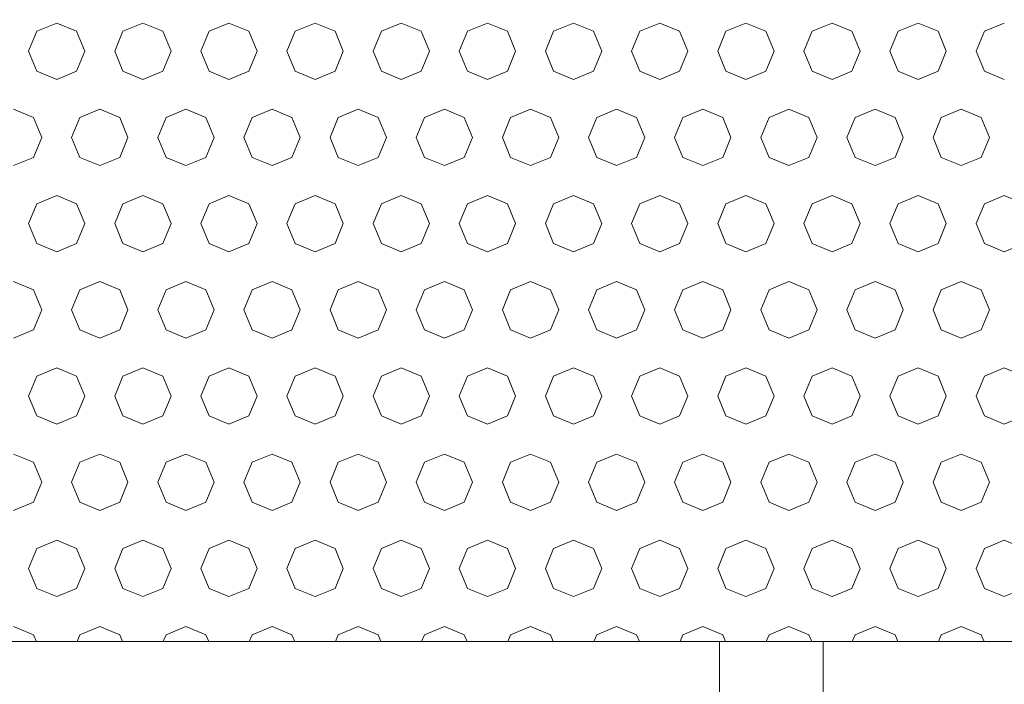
# Model space of a CAD drawing. Header units: millimetres. Extents: x 52659 to 1698020, y -10054 to 104697.
# Tile 107 of 256: x 188986 to 189558, y 13971 to 14356. Entities that reach past the tile are written whole.
import ezdxf

# ---------------------------------------------------------------- set-up
doc = ezdxf.new("R2010")
doc.units = ezdxf.units.MM
doc.header["$MEASUREMENT"] = 0
for name, color, linetype in [('02-04 BRISES SOLEIL FONCEES', 7, 'Continuous'), ('05-02 Cotation 200ème 100ème.Cotations', 7, 'Continuous'), ('Fenêtres ARCHICAD', 7, 'Continuous')]:
    doc.layers.add(name, color=color, linetype=linetype)
doc.styles.add('STYLE_GENERE_3', font='ARIALN.TTF')
doc.dimstyles.new('STYLE_GENERE__2', dxfattribs={"dimtxt": 200, "dimasz": 95, "dimexe": 0.18, "dimexo": 100, "dimgap": 0, "dimtad": 0, "dimlfac": 0.001, "dimzin": 0, "dimdsep": 46, "dimtxsty": 'STYLE_GENERE_3', "dimblk": 'ARROWHEAD_6', "dimblk1": 'ARROWHEAD_6', "dimblk2": 'ARROWHEAD_6', "dimcen": 0.09, "dimclrd": 7, "dimclre": 7, "dimclrt": 7, "dimazin": 0, "dimtfac": 1, "dimtdec": 4, "dimtmove": 0, "dimatfit": 3, "dimfxl": 1, "dimtolj": 1, "dimtzin": 0, "dimarcsym": 0})

# ---------------------------------------------------------------- blocks, each defined once
blk = doc.blocks.new('Élément de coupe_219_1', base_point=(131932.67, 5158.07))
at = {"layer": 'Fenêtres ARCHICAD', "color": 7, "linetype": 'Continuous', "lineweight": 5}
for p, q in [((189392.67, 13995.45), (189392.67, 13268.07)), ((189452.67, 13268.07), (189452.67, 13995.45))]:
    blk.add_line(p, q, dxfattribs=at)
blk = doc.blocks.new('*X350', base_point=(131932.67, 5158.07))
at = {"layer": '02-04 BRISES SOLEIL FONCEES', "color": 7, "linetype": 'Continuous', "lineweight": 5}
for p, q in [((189007.9, 14354.23), (188996.34, 14349.44)), ((189019.46, 14349.44), (189007.9, 14354.23)), ((189057.9, 14354.23), (189046.34, 14349.44)), ((189069.46, 14349.44), (189057.9, 14354.23)), ((189107.9, 14354.23), (189096.34, 14349.44)), ((189119.46, 14349.44), (189107.9, 14354.23)), ((189157.9, 14354.23), (189146.34, 14349.44)), ((189169.46, 14349.44), (189157.9, 14354.23)), ((189207.9, 14354.23), (189196.34, 14349.44)), ((189219.46, 14349.44), (189207.9, 14354.23)), ((189257.9, 14354.23), (189246.34, 14349.44)), ((189269.46, 14349.44), (189257.9, 14354.23)), ((189307.9, 14354.23), (189296.34, 14349.44)), ((189319.46, 14349.44), (189307.9, 14354.23)), ((189357.9, 14354.23), (189346.34, 14349.44)), ((189369.46, 14349.44), (189357.9, 14354.23)), ((189407.9, 14354.23), (189396.34, 14349.44)), ((189419.46, 14349.44), (189407.9, 14354.23)), ((189457.9, 14354.23), (189446.34, 14349.44)), ((189469.46, 14349.44), (189457.9, 14354.23)), ((189507.9, 14354.23), (189496.34, 14349.44)), ((189519.46, 14349.44), (189507.9, 14354.23)), ((189557.9, 14354.23), (189546.34, 14349.44)), ((188996.34, 14349.44), (188991.55, 14337.88)), ((189024.25, 14337.88), (189019.46, 14349.44)), ((189046.34, 14349.44), (189041.55, 14337.88)), ((189074.25, 14337.88), (189069.46, 14349.44)), ((189096.34, 14349.44), (189091.55, 14337.88)), ((189124.25, 14337.88), (189119.46, 14349.44)), ((189146.34, 14349.44), (189141.55, 14337.88)), ((189174.25, 14337.88), (189169.46, 14349.44)), ((189196.34, 14349.44), (189191.55, 14337.88)), ((189224.25, 14337.88), (189219.46, 14349.44)), ((189246.34, 14349.44), (189241.55, 14337.88)), ((189274.25, 14337.88), (189269.46, 14349.44)), ((189296.34, 14349.44), (189291.55, 14337.88)), ((189324.25, 14337.88), (189319.46, 14349.44)), ((189346.34, 14349.44), (189341.55, 14337.88)), ((189374.25, 14337.88), (189369.46, 14349.44)), ((189396.34, 14349.44), (189391.55, 14337.88)), ((189424.25, 14337.88), (189419.46, 14349.44)), ((189446.34, 14349.44), (189441.55, 14337.88)), ((189474.25, 14337.88), (189469.46, 14349.44)), ((189496.34, 14349.44), (189491.55, 14337.88)), ((189524.25, 14337.88), (189519.46, 14349.44)), ((189546.34, 14349.44), (189541.55, 14337.88)), ((188991.55, 14337.88), (188996.34, 14326.32)), ((189019.46, 14326.32), (189024.25, 14337.88)), ((189041.55, 14337.88), (189046.34, 14326.32)), ((189069.46, 14326.32), (189074.25, 14337.88)), ((189091.55, 14337.88), (189096.34, 14326.32)), ((189119.46, 14326.32), (189124.25, 14337.88)), ((189141.55, 14337.88), (189146.34, 14326.32)), ((189169.46, 14326.32), (189174.25, 14337.88)), ((189191.55, 14337.88), (189196.34, 14326.32)), ((189219.46, 14326.32), (189224.25, 14337.88)), ((189241.55, 14337.88), (189246.34, 14326.32)), ((189269.46, 14326.32), (189274.25, 14337.88)), ((189291.55, 14337.88), (189296.34, 14326.32)), ((189319.46, 14326.32), (189324.25, 14337.88)), ((189341.55, 14337.88), (189346.34, 14326.32)), ((189369.46, 14326.32), (189374.25, 14337.88)), ((189391.55, 14337.88), (189396.34, 14326.32)), ((189419.46, 14326.32), (189424.25, 14337.88)), ((189441.55, 14337.88), (189446.34, 14326.32)), ((189469.46, 14326.32), (189474.25, 14337.88)), ((189491.55, 14337.88), (189496.34, 14326.32)), ((189519.46, 14326.32), (189524.25, 14337.88)), ((189541.55, 14337.88), (189546.34, 14326.32)), ((188996.34, 14326.32), (189007.9, 14321.53)), ((189007.9, 14321.53), (189019.46, 14326.32)), ((189046.34, 14326.32), (189057.9, 14321.53)), ((189057.9, 14321.53), (189069.46, 14326.32)), ((189096.34, 14326.32), (189107.9, 14321.53)), ((189107.9, 14321.53), (189119.46, 14326.32)), ((189146.34, 14326.32), (189157.9, 14321.53)), ((189157.9, 14321.53), (189169.46, 14326.32)), ((189196.34, 14326.32), (189207.9, 14321.53)), ((189207.9, 14321.53), (189219.46, 14326.32)), ((189246.34, 14326.32), (189257.9, 14321.53)), ((189257.9, 14321.53), (189269.46, 14326.32)), ((189296.34, 14326.32), (189307.9, 14321.53)), ((189307.9, 14321.53), (189319.46, 14326.32)), ((189346.34, 14326.32), (189357.9, 14321.53)), ((189357.9, 14321.53), (189369.46, 14326.32)), ((189396.34, 14326.32), (189407.9, 14321.53)), ((189407.9, 14321.53), (189419.46, 14326.32)), ((189446.34, 14326.32), (189457.9, 14321.53)), ((189457.9, 14321.53), (189469.46, 14326.32)), ((189496.34, 14326.32), (189507.9, 14321.53)), ((189507.9, 14321.53), (189519.46, 14326.32)), ((189546.34, 14326.32), (189557.9, 14321.53)), ((188994.46, 14299.44), (188982.9, 14304.23)), ((188999.25, 14287.88), (188994.46, 14299.44)), ((189021.34, 14299.44), (189016.55, 14287.88)), ((189032.9, 14304.23), (189021.34, 14299.44)), ((189044.46, 14299.44), (189032.9, 14304.23)), ((189049.25, 14287.88), (189044.46, 14299.44)), ((189071.34, 14299.44), (189066.55, 14287.88)), ((189082.9, 14304.23), (189071.34, 14299.44)), ((189094.46, 14299.44), (189082.9, 14304.23)), ((189099.25, 14287.88), (189094.46, 14299.44)), ((189121.34, 14299.44), (189116.55, 14287.88)), ((189132.9, 14304.23), (189121.34, 14299.44)), ((189144.46, 14299.44), (189132.9, 14304.23)), ((189149.25, 14287.88), (189144.46, 14299.44)), ((189171.34, 14299.44), (189166.55, 14287.88)), ((189182.9, 14304.23), (189171.34, 14299.44)), ((189194.46, 14299.44), (189182.9, 14304.23)), ((189199.25, 14287.88), (189194.46, 14299.44)), ((189221.34, 14299.44), (189216.55, 14287.88)), ((189232.9, 14304.23), (189221.34, 14299.44)), ((189244.46, 14299.44), (189232.9, 14304.23)), ((189249.25, 14287.88), (189244.46, 14299.44)), ((189271.34, 14299.44), (189266.55, 14287.88)), ((189282.9, 14304.23), (189271.34, 14299.44)), ((189294.46, 14299.44), (189282.9, 14304.23)), ((189299.25, 14287.88), (189294.46, 14299.44)), ((189321.34, 14299.44), (189316.55, 14287.88)), ((189332.9, 14304.23), (189321.34, 14299.44)), ((189344.46, 14299.44), (189332.9, 14304.23)), ((189349.25, 14287.88), (189344.46, 14299.44)), ((189371.34, 14299.44), (189366.55, 14287.88)), ((189382.9, 14304.23), (189371.34, 14299.44)), ((189394.46, 14299.44), (189382.9, 14304.23)), ((189399.25, 14287.88), (189394.46, 14299.44)), ((189421.34, 14299.44), (189416.55, 14287.88)), ((189432.9, 14304.23), (189421.34, 14299.44)), ((189444.46, 14299.44), (189432.9, 14304.23)), ((189449.25, 14287.88), (189444.46, 14299.44)), ((189471.34, 14299.44), (189466.55, 14287.88)), ((189482.9, 14304.23), (189471.34, 14299.44)), ((189494.46, 14299.44), (189482.9, 14304.23)), ((189499.25, 14287.88), (189494.46, 14299.44)), ((189521.34, 14299.44), (189516.55, 14287.88)), ((189532.9, 14304.23), (189521.34, 14299.44)), ((189544.46, 14299.44), (189532.9, 14304.23)), ((189549.25, 14287.88), (189544.46, 14299.44)), ((188994.46, 14276.32), (188999.25, 14287.88)), ((189016.55, 14287.88), (189021.34, 14276.32)), ((189044.46, 14276.32), (189049.25, 14287.88)), ((189066.55, 14287.88), (189071.34, 14276.32)), ((189094.46, 14276.32), (189099.25, 14287.88)), ((189116.55, 14287.88), (189121.34, 14276.32)), ((189144.46, 14276.32), (189149.25, 14287.88)), ((189166.55, 14287.88), (189171.34, 14276.32)), ((189194.46, 14276.32), (189199.25, 14287.88)), ((189216.55, 14287.88), (189221.34, 14276.32)), ((189244.46, 14276.32), (189249.25, 14287.88)), ((189266.55, 14287.88), (189271.34, 14276.32)), ((189294.46, 14276.32), (189299.25, 14287.88)), ((189316.55, 14287.88), (189321.34, 14276.32)), ((189344.46, 14276.32), (189349.25, 14287.88)), ((189366.55, 14287.88), (189371.34, 14276.32)), ((189394.46, 14276.32), (189399.25, 14287.88)), ((189416.55, 14287.88), (189421.34, 14276.32)), ((189444.46, 14276.32), (189449.25, 14287.88)), ((189466.55, 14287.88), (189471.34, 14276.32)), ((189494.46, 14276.32), (189499.25, 14287.88)), ((189516.55, 14287.88), (189521.34, 14276.32)), ((189544.46, 14276.32), (189549.25, 14287.88)), ((188982.9, 14271.53), (188994.46, 14276.32)), ((189021.34, 14276.32), (189032.9, 14271.53)), ((189032.9, 14271.53), (189044.46, 14276.32)), ((189071.34, 14276.32), (189082.9, 14271.53)), ((189082.9, 14271.53), (189094.46, 14276.32)), ((189121.34, 14276.32), (189132.9, 14271.53)), ((189132.9, 14271.53), (189144.46, 14276.32)), ((189171.34, 14276.32), (189182.9, 14271.53)), ((189182.9, 14271.53), (189194.46, 14276.32)), ((189221.34, 14276.32), (189232.9, 14271.53)), ((189232.9, 14271.53), (189244.46, 14276.32)), ((189271.34, 14276.32), (189282.9, 14271.53)), ((189282.9, 14271.53), (189294.46, 14276.32)), ((189321.34, 14276.32), (189332.9, 14271.53)), ((189332.9, 14271.53), (189344.46, 14276.32)), ((189371.34, 14276.32), (189382.9, 14271.53)), ((189382.9, 14271.53), (189394.46, 14276.32)), ((189421.34, 14276.32), (189432.9, 14271.53)), ((189432.9, 14271.53), (189444.46, 14276.32)), ((189471.34, 14276.32), (189482.9, 14271.53)), ((189482.9, 14271.53), (189494.46, 14276.32)), ((189521.34, 14276.32), (189532.9, 14271.53)), ((189532.9, 14271.53), (189544.46, 14276.32)), ((189007.9, 14254.23), (188996.34, 14249.44)), ((189019.46, 14249.44), (189007.9, 14254.23)), ((189057.9, 14254.23), (189046.34, 14249.44)), ((189069.46, 14249.44), (189057.9, 14254.23)), ((189107.9, 14254.23), (189096.34, 14249.44)), ((189119.46, 14249.44), (189107.9, 14254.23)), ((189157.9, 14254.23), (189146.34, 14249.44)), ((189169.46, 14249.44), (189157.9, 14254.23)), ((189207.9, 14254.23), (189196.34, 14249.44)), ((189219.46, 14249.44), (189207.9, 14254.23)), ((189257.9, 14254.23), (189246.34, 14249.44)), ((189269.46, 14249.44), (189257.9, 14254.23)), ((189307.9, 14254.23), (189296.34, 14249.44)), ((189319.46, 14249.44), (189307.9, 14254.23)), ((189357.9, 14254.23), (189346.34, 14249.44)), ((189369.46, 14249.44), (189357.9, 14254.23)), ((189407.9, 14254.23), (189396.34, 14249.44)), ((189419.46, 14249.44), (189407.9, 14254.23)), ((189457.9, 14254.23), (189446.34, 14249.44)), ((189469.46, 14249.44), (189457.9, 14254.23)), ((189507.9, 14254.23), (189496.34, 14249.44)), ((189519.46, 14249.44), (189507.9, 14254.23)), ((189557.9, 14254.23), (189546.34, 14249.44)), ((189569.46, 14249.44), (189557.9, 14254.23)), ((188996.34, 14249.44), (188991.55, 14237.88)), ((189024.25, 14237.88), (189019.46, 14249.44)), ((189046.34, 14249.44), (189041.55, 14237.88)), ((189074.25, 14237.88), (189069.46, 14249.44)), ((189096.34, 14249.44), (189091.55, 14237.88)), ((189124.25, 14237.88), (189119.46, 14249.44)), ((189146.34, 14249.44), (189141.55, 14237.88)), ((189174.25, 14237.88), (189169.46, 14249.44)), ((189196.34, 14249.44), (189191.55, 14237.88)), ((189224.25, 14237.88), (189219.46, 14249.44)), ((189246.34, 14249.44), (189241.55, 14237.88)), ((189274.25, 14237.88), (189269.46, 14249.44)), ((189296.34, 14249.44), (189291.55, 14237.88)), ((189324.25, 14237.88), (189319.46, 14249.44)), ((189346.34, 14249.44), (189341.55, 14237.88)), ((189374.25, 14237.88), (189369.46, 14249.44)), ((189396.34, 14249.44), (189391.55, 14237.88)), ((189424.25, 14237.88), (189419.46, 14249.44)), ((189446.34, 14249.44), (189441.55, 14237.88)), ((189474.25, 14237.88), (189469.46, 14249.44)), ((189496.34, 14249.44), (189491.55, 14237.88)), ((189524.25, 14237.88), (189519.46, 14249.44)), ((189546.34, 14249.44), (189541.55, 14237.88)), ((188991.55, 14237.88), (188996.34, 14226.32)), ((189019.46, 14226.32), (189024.25, 14237.88)), ((189041.55, 14237.88), (189046.34, 14226.32)), ((189069.46, 14226.32), (189074.25, 14237.88)), ((189091.55, 14237.88), (189096.34, 14226.32)), ((189119.46, 14226.32), (189124.25, 14237.88)), ((189141.55, 14237.88), (189146.34, 14226.32)), ((189169.46, 14226.32), (189174.25, 14237.88)), ((189191.55, 14237.88), (189196.34, 14226.32)), ((189219.46, 14226.32), (189224.25, 14237.88)), ((189241.55, 14237.88), (189246.34, 14226.32)), ((189269.46, 14226.32), (189274.25, 14237.88)), ((189291.55, 14237.88), (189296.34, 14226.32)), ((189319.46, 14226.32), (189324.25, 14237.88)), ((189341.55, 14237.88), (189346.34, 14226.32)), ((189369.46, 14226.32), (189374.25, 14237.88)), ((189391.55, 14237.88), (189396.34, 14226.32)), ((189419.46, 14226.32), (189424.25, 14237.88)), ((189441.55, 14237.88), (189446.34, 14226.32)), ((189469.46, 14226.32), (189474.25, 14237.88)), ((189491.55, 14237.88), (189496.34, 14226.32)), ((189519.46, 14226.32), (189524.25, 14237.88)), ((189541.55, 14237.88), (189546.34, 14226.32)), ((188996.34, 14226.32), (189007.9, 14221.53)), ((189007.9, 14221.53), (189019.46, 14226.32)), ((189046.34, 14226.32), (189057.9, 14221.53)), ((189057.9, 14221.53), (189069.46, 14226.32)), ((189096.34, 14226.32), (189107.9, 14221.53)), ((189107.9, 14221.53), (189119.46, 14226.32)), ((189146.34, 14226.32), (189157.9, 14221.53)), ((189157.9, 14221.53), (189169.46, 14226.32)), ((189196.34, 14226.32), (189207.9, 14221.53)), ((189207.9, 14221.53), (189219.46, 14226.32)), ((189246.34, 14226.32), (189257.9, 14221.53)), ((189257.9, 14221.53), (189269.46, 14226.32)), ((189296.34, 14226.32), (189307.9, 14221.53)), ((189307.9, 14221.53), (189319.46, 14226.32)), ((189346.34, 14226.32), (189357.9, 14221.53)), ((189357.9, 14221.53), (189369.46, 14226.32)), ((189396.34, 14226.32), (189407.9, 14221.53)), ((189407.9, 14221.53), (189419.46, 14226.32)), ((189446.34, 14226.32), (189457.9, 14221.53)), ((189457.9, 14221.53), (189469.46, 14226.32)), ((189496.34, 14226.32), (189507.9, 14221.53)), ((189507.9, 14221.53), (189519.46, 14226.32)), ((189546.34, 14226.32), (189557.9, 14221.53)), ((189557.9, 14221.53), (189569.46, 14226.32)), ((188994.46, 14199.44), (188982.9, 14204.23)), ((189032.9, 14204.23), (189021.34, 14199.44)), ((189044.46, 14199.44), (189032.9, 14204.23)), ((189082.9, 14204.23), (189071.34, 14199.44)), ((189094.46, 14199.44), (189082.9, 14204.23)), ((189132.9, 14204.23), (189121.34, 14199.44)), ((189144.46, 14199.44), (189132.9, 14204.23)), ((189182.9, 14204.23), (189171.34, 14199.44)), ((189194.46, 14199.44), (189182.9, 14204.23)), ((189232.9, 14204.23), (189221.34, 14199.44)), ((189244.46, 14199.44), (189232.9, 14204.23)), ((189282.9, 14204.23), (189271.34, 14199.44)), ((189294.46, 14199.44), (189282.9, 14204.23)), ((189332.9, 14204.23), (189321.34, 14199.44)), ((189344.46, 14199.44), (189332.9, 14204.23)), ((189382.9, 14204.23), (189371.34, 14199.44)), ((189394.46, 14199.44), (189382.9, 14204.23)), ((189432.9, 14204.23), (189421.34, 14199.44)), ((189444.46, 14199.44), (189432.9, 14204.23)), ((189482.9, 14204.23), (189471.34, 14199.44)), ((189494.46, 14199.44), (189482.9, 14204.23)), ((189532.9, 14204.23), (189521.34, 14199.44)), ((189544.46, 14199.44), (189532.9, 14204.23)), ((188999.25, 14187.88), (188994.46, 14199.44)), ((189021.34, 14199.44), (189016.55, 14187.88)), ((189049.25, 14187.88), (189044.46, 14199.44)), ((189071.34, 14199.44), (189066.55, 14187.88)), ((189099.25, 14187.88), (189094.46, 14199.44)), ((189121.34, 14199.44), (189116.55, 14187.88)), ((189149.25, 14187.88), (189144.46, 14199.44)), ((189171.34, 14199.44), (189166.55, 14187.88)), ((189199.25, 14187.88), (189194.46, 14199.44)), ((189221.34, 14199.44), (189216.55, 14187.88)), ((189249.25, 14187.88), (189244.46, 14199.44)), ((189271.34, 14199.44), (189266.55, 14187.88)), ((189299.25, 14187.88), (189294.46, 14199.44)), ((189321.34, 14199.44), (189316.55, 14187.88)), ((189349.25, 14187.88), (189344.46, 14199.44)), ((189371.34, 14199.44), (189366.55, 14187.88)), ((189399.25, 14187.88), (189394.46, 14199.44)), ((189421.34, 14199.44), (189416.55, 14187.88)), ((189449.25, 14187.88), (189444.46, 14199.44)), ((189471.34, 14199.44), (189466.55, 14187.88)), ((189499.25, 14187.88), (189494.46, 14199.44)), ((189521.34, 14199.44), (189516.55, 14187.88)), ((189549.25, 14187.88), (189544.46, 14199.44)), ((188994.46, 14176.32), (188999.25, 14187.88)), ((189016.55, 14187.88), (189021.34, 14176.32)), ((189044.46, 14176.32), (189049.25, 14187.88)), ((189066.55, 14187.88), (189071.34, 14176.32)), ((189094.46, 14176.32), (189099.25, 14187.88)), ((189116.55, 14187.88), (189121.34, 14176.32)), ((189144.46, 14176.32), (189149.25, 14187.88)), ((189166.55, 14187.88), (189171.34, 14176.32)), ((189194.46, 14176.32), (189199.25, 14187.88)), ((189216.55, 14187.88), (189221.34, 14176.32)), ((189244.46, 14176.32), (189249.25, 14187.88)), ((189266.55, 14187.88), (189271.34, 14176.32)), ((189294.46, 14176.32), (189299.25, 14187.88)), ((189316.55, 14187.88), (189321.34, 14176.32)), ((189344.46, 14176.32), (189349.25, 14187.88)), ((189366.55, 14187.88), (189371.34, 14176.32)), ((189394.46, 14176.32), (189399.25, 14187.88)), ((189416.55, 14187.88), (189421.34, 14176.32)), ((189444.46, 14176.32), (189449.25, 14187.88)), ((189466.55, 14187.88), (189471.34, 14176.32)), ((189494.46, 14176.32), (189499.25, 14187.88)), ((189516.55, 14187.88), (189521.34, 14176.32)), ((189544.46, 14176.32), (189549.25, 14187.88)), ((188982.9, 14171.53), (188994.46, 14176.32)), ((189021.34, 14176.32), (189032.9, 14171.53)), ((189032.9, 14171.53), (189044.46, 14176.32)), ((189071.34, 14176.32), (189082.9, 14171.53)), ((189082.9, 14171.53), (189094.46, 14176.32)), ((189121.34, 14176.32), (189132.9, 14171.53)), ((189132.9, 14171.53), (189144.46, 14176.32)), ((189171.34, 14176.32), (189182.9, 14171.53)), ((189182.9, 14171.53), (189194.46, 14176.32)), ((189221.34, 14176.32), (189232.9, 14171.53)), ((189232.9, 14171.53), (189244.46, 14176.32)), ((189271.34, 14176.32), (189282.9, 14171.53)), ((189282.9, 14171.53), (189294.46, 14176.32)), ((189321.34, 14176.32), (189332.9, 14171.53)), ((189332.9, 14171.53), (189344.46, 14176.32)), ((189371.34, 14176.32), (189382.9, 14171.53)), ((189382.9, 14171.53), (189394.46, 14176.32)), ((189421.34, 14176.32), (189432.9, 14171.53)), ((189432.9, 14171.53), (189444.46, 14176.32)), ((189471.34, 14176.32), (189482.9, 14171.53)), ((189482.9, 14171.53), (189494.46, 14176.32)), ((189521.34, 14176.32), (189532.9, 14171.53)), ((189532.9, 14171.53), (189544.46, 14176.32)), ((189007.9, 14154.23), (188996.34, 14149.44)), ((189019.46, 14149.44), (189007.9, 14154.23)), ((189057.9, 14154.23), (189046.34, 14149.44)), ((189069.46, 14149.44), (189057.9, 14154.23)), ((189107.9, 14154.23), (189096.34, 14149.44)), ((189119.46, 14149.44), (189107.9, 14154.23)), ((189157.9, 14154.23), (189146.34, 14149.44)), ((189169.46, 14149.44), (189157.9, 14154.23)), ((189207.9, 14154.23), (189196.34, 14149.44)), ((189219.46, 14149.44), (189207.9, 14154.23)), ((189257.9, 14154.23), (189246.34, 14149.44)), ((189269.46, 14149.44), (189257.9, 14154.23)), ((189307.9, 14154.23), (189296.34, 14149.44)), ((189319.46, 14149.44), (189307.9, 14154.23)), ((189357.9, 14154.23), (189346.34, 14149.44)), ((189369.46, 14149.44), (189357.9, 14154.23)), ((189407.9, 14154.23), (189396.34, 14149.44)), ((189419.46, 14149.44), (189407.9, 14154.23)), ((189457.9, 14154.23), (189446.34, 14149.44)), ((189469.46, 14149.44), (189457.9, 14154.23)), ((189507.9, 14154.23), (189496.34, 14149.44)), ((189519.46, 14149.44), (189507.9, 14154.23)), ((189557.9, 14154.23), (189546.34, 14149.44)), ((189569.46, 14149.44), (189557.9, 14154.23)), ((188996.34, 14149.44), (188991.55, 14137.88)), ((189024.25, 14137.88), (189019.46, 14149.44)), ((189046.34, 14149.44), (189041.55, 14137.88)), ((189074.25, 14137.88), (189069.46, 14149.44)), ((189096.34, 14149.44), (189091.55, 14137.88)), ((189124.25, 14137.88), (189119.46, 14149.44)), ((189146.34, 14149.44), (189141.55, 14137.88)), ((189174.25, 14137.88), (189169.46, 14149.44)), ((189196.34, 14149.44), (189191.55, 14137.88)), ((189224.25, 14137.88), (189219.46, 14149.44)), ((189246.34, 14149.44), (189241.55, 14137.88)), ((189274.25, 14137.88), (189269.46, 14149.44)), ((189296.34, 14149.44), (189291.55, 14137.88)), ((189324.25, 14137.88), (189319.46, 14149.44)), ((189346.34, 14149.44), (189341.55, 14137.88)), ((189374.25, 14137.88), (189369.46, 14149.44)), ((189396.34, 14149.44), (189391.55, 14137.88)), ((189424.25, 14137.88), (189419.46, 14149.44)), ((189446.34, 14149.44), (189441.55, 14137.88)), ((189474.25, 14137.88), (189469.46, 14149.44)), ((189496.34, 14149.44), (189491.55, 14137.88)), ((189524.25, 14137.88), (189519.46, 14149.44)), ((189546.34, 14149.44), (189541.55, 14137.88)), ((188991.55, 14137.88), (188996.34, 14126.32)), ((189019.46, 14126.32), (189024.25, 14137.88)), ((189041.55, 14137.88), (189046.34, 14126.32)), ((189069.46, 14126.32), (189074.25, 14137.88)), ((189091.55, 14137.88), (189096.34, 14126.32)), ((189119.46, 14126.32), (189124.25, 14137.88)), ((189141.55, 14137.88), (189146.34, 14126.32)), ((189169.46, 14126.32), (189174.25, 14137.88)), ((189191.55, 14137.88), (189196.34, 14126.32)), ((189219.46, 14126.32), (189224.25, 14137.88)), ((189241.55, 14137.88), (189246.34, 14126.32)), ((189269.46, 14126.32), (189274.25, 14137.88)), ((189291.55, 14137.88), (189296.34, 14126.32)), ((189319.46, 14126.32), (189324.25, 14137.88)), ((189341.55, 14137.88), (189346.34, 14126.32)), ((189369.46, 14126.32), (189374.25, 14137.88)), ((189391.55, 14137.88), (189396.34, 14126.32)), ((189419.46, 14126.32), (189424.25, 14137.88)), ((189441.55, 14137.88), (189446.34, 14126.32)), ((189469.46, 14126.32), (189474.25, 14137.88)), ((189491.55, 14137.88), (189496.34, 14126.32)), ((189519.46, 14126.32), (189524.25, 14137.88)), ((189541.55, 14137.88), (189546.34, 14126.32)), ((188996.34, 14126.32), (189007.9, 14121.53)), ((189007.9, 14121.53), (189019.46, 14126.32)), ((189046.34, 14126.32), (189057.9, 14121.53)), ((189057.9, 14121.53), (189069.46, 14126.32)), ((189096.34, 14126.32), (189107.9, 14121.53)), ((189107.9, 14121.53), (189119.46, 14126.32)), ((189146.34, 14126.32), (189157.9, 14121.53)), ((189157.9, 14121.53), (189169.46, 14126.32)), ((189196.34, 14126.32), (189207.9, 14121.53)), ((189207.9, 14121.53), (189219.46, 14126.32)), ((189246.34, 14126.32), (189257.9, 14121.53)), ((189257.9, 14121.53), (189269.46, 14126.32)), ((189296.34, 14126.32), (189307.9, 14121.53)), ((189307.9, 14121.53), (189319.46, 14126.32)), ((189346.34, 14126.32), (189357.9, 14121.53)), ((189357.9, 14121.53), (189369.46, 14126.32)), ((189396.34, 14126.32), (189407.9, 14121.53)), ((189407.9, 14121.53), (189419.46, 14126.32)), ((189446.34, 14126.32), (189457.9, 14121.53)), ((189457.9, 14121.53), (189469.46, 14126.32)), ((189496.34, 14126.32), (189507.9, 14121.53)), ((189507.9, 14121.53), (189519.46, 14126.32)), ((189546.34, 14126.32), (189557.9, 14121.53)), ((189557.9, 14121.53), (189569.46, 14126.32)), ((188994.46, 14099.44), (188982.9, 14104.23)), ((188999.25, 14087.88), (188994.46, 14099.44)), ((189021.34, 14099.44), (189016.55, 14087.88)), ((189032.9, 14104.23), (189021.34, 14099.44)), ((189044.46, 14099.44), (189032.9, 14104.23)), ((189049.25, 14087.88), (189044.46, 14099.44)), ((189071.34, 14099.44), (189066.55, 14087.88)), ((189082.9, 14104.23), (189071.34, 14099.44)), ((189094.46, 14099.44), (189082.9, 14104.23)), ((189099.25, 14087.88), (189094.46, 14099.44)), ((189121.34, 14099.44), (189116.55, 14087.88)), ((189132.9, 14104.23), (189121.34, 14099.44)), ((189144.46, 14099.44), (189132.9, 14104.23)), ((189149.25, 14087.88), (189144.46, 14099.44)), ((189171.34, 14099.44), (189166.55, 14087.88)), ((189182.9, 14104.23), (189171.34, 14099.44)), ((189194.46, 14099.44), (189182.9, 14104.23)), ((189199.25, 14087.88), (189194.46, 14099.44)), ((189221.34, 14099.44), (189216.55, 14087.88)), ((189232.9, 14104.23), (189221.34, 14099.44)), ((189244.46, 14099.44), (189232.9, 14104.23)), ((189249.25, 14087.88), (189244.46, 14099.44)), ((189271.34, 14099.44), (189266.55, 14087.88)), ((189282.9, 14104.23), (189271.34, 14099.44)), ((189294.46, 14099.44), (189282.9, 14104.23)), ((189299.25, 14087.88), (189294.46, 14099.44)), ((189321.34, 14099.44), (189316.55, 14087.88)), ((189332.9, 14104.23), (189321.34, 14099.44)), ((189344.46, 14099.44), (189332.9, 14104.23)), ((189349.25, 14087.88), (189344.46, 14099.44)), ((189371.34, 14099.44), (189366.55, 14087.88)), ((189382.9, 14104.23), (189371.34, 14099.44)), ((189394.46, 14099.44), (189382.9, 14104.23)), ((189399.25, 14087.88), (189394.46, 14099.44)), ((189421.34, 14099.44), (189416.55, 14087.88)), ((189432.9, 14104.23), (189421.34, 14099.44)), ((189444.46, 14099.44), (189432.9, 14104.23)), ((189449.25, 14087.88), (189444.46, 14099.44)), ((189471.34, 14099.44), (189466.55, 14087.88)), ((189482.9, 14104.23), (189471.34, 14099.44)), ((189494.46, 14099.44), (189482.9, 14104.23)), ((189499.25, 14087.88), (189494.46, 14099.44)), ((189521.34, 14099.44), (189516.55, 14087.88)), ((189532.9, 14104.23), (189521.34, 14099.44)), ((189544.46, 14099.44), (189532.9, 14104.23)), ((189549.25, 14087.88), (189544.46, 14099.44)), ((188994.46, 14076.32), (188999.25, 14087.88)), ((189016.55, 14087.88), (189021.34, 14076.32)), ((189044.46, 14076.32), (189049.25, 14087.88)), ((189066.55, 14087.88), (189071.34, 14076.32)), ((189094.46, 14076.32), (189099.25, 14087.88)), ((189116.55, 14087.88), (189121.34, 14076.32)), ((189144.46, 14076.32), (189149.25, 14087.88)), ((189166.55, 14087.88), (189171.34, 14076.32)), ((189194.46, 14076.32), (189199.25, 14087.88)), ((189216.55, 14087.88), (189221.34, 14076.32)), ((189244.46, 14076.32), (189249.25, 14087.88)), ((189266.55, 14087.88), (189271.34, 14076.32)), ((189294.46, 14076.32), (189299.25, 14087.88)), ((189316.55, 14087.88), (189321.34, 14076.32)), ((189344.46, 14076.32), (189349.25, 14087.88)), ((189366.55, 14087.88), (189371.34, 14076.32)), ((189394.46, 14076.32), (189399.25, 14087.88)), ((189416.55, 14087.88), (189421.34, 14076.32)), ((189444.46, 14076.32), (189449.25, 14087.88)), ((189466.55, 14087.88), (189471.34, 14076.32)), ((189494.46, 14076.32), (189499.25, 14087.88)), ((189516.55, 14087.88), (189521.34, 14076.32)), ((189544.46, 14076.32), (189549.25, 14087.88)), ((188982.9, 14071.53), (188994.46, 14076.32)), ((189021.34, 14076.32), (189032.9, 14071.53)), ((189032.9, 14071.53), (189044.46, 14076.32)), ((189071.34, 14076.32), (189082.9, 14071.53)), ((189082.9, 14071.53), (189094.46, 14076.32)), ((189121.34, 14076.32), (189132.9, 14071.53)), ((189132.9, 14071.53), (189144.46, 14076.32)), ((189171.34, 14076.32), (189182.9, 14071.53)), ((189182.9, 14071.53), (189194.46, 14076.32)), ((189221.34, 14076.32), (189232.9, 14071.53)), ((189232.9, 14071.53), (189244.46, 14076.32)), ((189271.34, 14076.32), (189282.9, 14071.53)), ((189282.9, 14071.53), (189294.46, 14076.32)), ((189321.34, 14076.32), (189332.9, 14071.53)), ((189332.9, 14071.53), (189344.46, 14076.32)), ((189371.34, 14076.32), (189382.9, 14071.53)), ((189382.9, 14071.53), (189394.46, 14076.32)), ((189421.34, 14076.32), (189432.9, 14071.53)), ((189432.9, 14071.53), (189444.46, 14076.32)), ((189471.34, 14076.32), (189482.9, 14071.53)), ((189482.9, 14071.53), (189494.46, 14076.32)), ((189521.34, 14076.32), (189532.9, 14071.53)), ((189532.9, 14071.53), (189544.46, 14076.32)), ((189007.9, 14054.23), (188996.34, 14049.44)), ((189019.46, 14049.44), (189007.9, 14054.23)), ((189057.9, 14054.23), (189046.34, 14049.44)), ((189069.46, 14049.44), (189057.9, 14054.23)), ((189107.9, 14054.23), (189096.34, 14049.44)), ((189119.46, 14049.44), (189107.9, 14054.23)), ((189157.9, 14054.23), (189146.34, 14049.44)), ((189169.46, 14049.44), (189157.9, 14054.23)), ((189207.9, 14054.23), (189196.34, 14049.44)), ((189219.46, 14049.44), (189207.9, 14054.23)), ((189257.9, 14054.23), (189246.34, 14049.44)), ((189269.46, 14049.44), (189257.9, 14054.23)), ((189307.9, 14054.23), (189296.34, 14049.44)), ((189319.46, 14049.44), (189307.9, 14054.23)), ((189357.9, 14054.23), (189346.34, 14049.44)), ((189369.46, 14049.44), (189357.9, 14054.23)), ((189407.9, 14054.23), (189396.34, 14049.44)), ((189419.46, 14049.44), (189407.9, 14054.23)), ((189457.9, 14054.23), (189446.34, 14049.44)), ((189469.46, 14049.44), (189457.9, 14054.23)), ((189507.9, 14054.23), (189496.34, 14049.44)), ((189519.46, 14049.44), (189507.9, 14054.23)), ((189557.9, 14054.23), (189546.34, 14049.44)), ((189569.46, 14049.44), (189557.9, 14054.23)), ((188996.34, 14049.44), (188991.55, 14037.88)), ((189024.25, 14037.88), (189019.46, 14049.44)), ((189046.34, 14049.44), (189041.55, 14037.88)), ((189074.25, 14037.88), (189069.46, 14049.44)), ((189096.34, 14049.44), (189091.55, 14037.88)), ((189124.25, 14037.88), (189119.46, 14049.44)), ((189146.34, 14049.44), (189141.55, 14037.88)), ((189174.25, 14037.88), (189169.46, 14049.44)), ((189196.34, 14049.44), (189191.55, 14037.88)), ((189224.25, 14037.88), (189219.46, 14049.44)), ((189246.34, 14049.44), (189241.55, 14037.88)), ((189274.25, 14037.88), (189269.46, 14049.44)), ((189296.34, 14049.44), (189291.55, 14037.88)), ((189324.25, 14037.88), (189319.46, 14049.44)), ((189346.34, 14049.44), (189341.55, 14037.88)), ((189374.25, 14037.88), (189369.46, 14049.44)), ((189396.34, 14049.44), (189391.55, 14037.88)), ((189424.25, 14037.88), (189419.46, 14049.44)), ((189446.34, 14049.44), (189441.55, 14037.88)), ((189474.25, 14037.88), (189469.46, 14049.44)), ((189496.34, 14049.44), (189491.55, 14037.88)), ((189524.25, 14037.88), (189519.46, 14049.44)), ((189546.34, 14049.44), (189541.55, 14037.88)), ((188991.55, 14037.88), (188996.34, 14026.32)), ((189019.46, 14026.32), (189024.25, 14037.88)), ((189041.55, 14037.88), (189046.34, 14026.32)), ((189069.46, 14026.32), (189074.25, 14037.88)), ((189091.55, 14037.88), (189096.34, 14026.32)), ((189119.46, 14026.32), (189124.25, 14037.88)), ((189141.55, 14037.88), (189146.34, 14026.32)), ((189169.46, 14026.32), (189174.25, 14037.88)), ((189191.55, 14037.88), (189196.34, 14026.32)), ((189219.46, 14026.32), (189224.25, 14037.88)), ((189241.55, 14037.88), (189246.34, 14026.32)), ((189269.46, 14026.32), (189274.25, 14037.88)), ((189291.55, 14037.88), (189296.34, 14026.32)), ((189319.46, 14026.32), (189324.25, 14037.88)), ((189341.55, 14037.88), (189346.34, 14026.32)), ((189369.46, 14026.32), (189374.25, 14037.88)), ((189391.55, 14037.88), (189396.34, 14026.32)), ((189419.46, 14026.32), (189424.25, 14037.88)), ((189441.55, 14037.88), (189446.34, 14026.32)), ((189469.46, 14026.32), (189474.25, 14037.88)), ((189491.55, 14037.88), (189496.34, 14026.32)), ((189519.46, 14026.32), (189524.25, 14037.88)), ((189541.55, 14037.88), (189546.34, 14026.32)), ((188996.34, 14026.32), (189007.9, 14021.53)), ((189007.9, 14021.53), (189019.46, 14026.32)), ((189046.34, 14026.32), (189057.9, 14021.53)), ((189057.9, 14021.53), (189069.46, 14026.32)), ((189096.34, 14026.32), (189107.9, 14021.53)), ((189107.9, 14021.53), (189119.46, 14026.32)), ((189146.34, 14026.32), (189157.9, 14021.53)), ((189157.9, 14021.53), (189169.46, 14026.32)), ((189196.34, 14026.32), (189207.9, 14021.53)), ((189207.9, 14021.53), (189219.46, 14026.32)), ((189246.34, 14026.32), (189257.9, 14021.53)), ((189257.9, 14021.53), (189269.46, 14026.32)), ((189296.34, 14026.32), (189307.9, 14021.53)), ((189307.9, 14021.53), (189319.46, 14026.32)), ((189346.34, 14026.32), (189357.9, 14021.53)), ((189357.9, 14021.53), (189369.46, 14026.32)), ((189396.34, 14026.32), (189407.9, 14021.53)), ((189407.9, 14021.53), (189419.46, 14026.32)), ((189446.34, 14026.32), (189457.9, 14021.53)), ((189457.9, 14021.53), (189469.46, 14026.32)), ((189496.34, 14026.32), (189507.9, 14021.53)), ((189507.9, 14021.53), (189519.46, 14026.32)), ((189546.34, 14026.32), (189557.9, 14021.53)), ((189557.9, 14021.53), (189569.46, 14026.32)), ((188994.46, 13999.44), (188982.9, 14004.23)), ((189032.9, 14004.23), (189021.34, 13999.44)), ((189044.46, 13999.44), (189032.9, 14004.23)), ((189082.9, 14004.23), (189071.34, 13999.44)), ((189094.46, 13999.44), (189082.9, 14004.23)), ((189132.9, 14004.23), (189121.34, 13999.44)), ((189144.46, 13999.44), (189132.9, 14004.23)), ((189182.9, 14004.23), (189171.34, 13999.44)), ((189194.46, 13999.44), (189182.9, 14004.23)), ((189232.9, 14004.23), (189221.34, 13999.44)), ((189244.46, 13999.44), (189232.9, 14004.23)), ((189282.9, 14004.23), (189271.34, 13999.44)), ((189294.46, 13999.44), (189282.9, 14004.23)), ((189332.9, 14004.23), (189321.34, 13999.44)), ((189344.46, 13999.44), (189332.9, 14004.23)), ((189382.9, 14004.23), (189371.34, 13999.44)), ((189394.46, 13999.44), (189382.9, 14004.23)), ((189432.9, 14004.23), (189421.34, 13999.44)), ((189444.46, 13999.44), (189432.9, 14004.23)), ((189482.9, 14004.23), (189471.34, 13999.44)), ((189494.46, 13999.44), (189482.9, 14004.23)), ((189532.9, 14004.23), (189521.34, 13999.44)), ((189544.46, 13999.44), (189532.9, 14004.23)), ((188996.12, 13995.45), (188994.46, 13999.44)), ((189021.34, 13999.44), (189019.69, 13995.45)), ((189046.12, 13995.45), (189044.46, 13999.44)), ((189071.34, 13999.44), (189069.69, 13995.45)), ((189096.12, 13995.45), (189094.46, 13999.44)), ((189121.34, 13999.44), (189119.69, 13995.45)), ((189146.12, 13995.45), (189144.46, 13999.44)), ((189171.34, 13999.44), (189169.69, 13995.45)), ((189196.12, 13995.45), (189194.46, 13999.44)), ((189221.34, 13999.44), (189219.69, 13995.45)), ((189246.12, 13995.45), (189244.46, 13999.44)), ((189271.34, 13999.44), (189269.69, 13995.45)), ((189296.12, 13995.45), (189294.46, 13999.44)), ((189321.34, 13999.44), (189319.69, 13995.45)), ((189346.12, 13995.45), (189344.46, 13999.44)), ((189371.34, 13999.44), (189369.69, 13995.45)), ((189396.12, 13995.45), (189394.46, 13999.44)), ((189421.34, 13999.44), (189419.69, 13995.45)), ((189446.12, 13995.45), (189444.46, 13999.44)), ((189471.34, 13999.44), (189469.69, 13995.45)), ((189496.12, 13995.45), (189494.46, 13999.44)), ((189521.34, 13999.44), (189519.69, 13995.45)), ((189546.12, 13995.45), (189544.46, 13999.44))]:
    blk.add_line(p, q, dxfattribs=at)
blk = doc.blocks.new('Élément de coupe_324_1', base_point=(131932.67, 5158.07))
at = {"layer": '02-04 BRISES SOLEIL FONCEES', "color": 7, "linetype": 'Continuous', "lineweight": 9}
blk.add_line((188542.67, 13995.45), (190300.76, 13995.45), dxfattribs=at)
at = {"layer": '02-04 BRISES SOLEIL FONCEES', "lineweight": 0}
blk.add_blockref('*X350', (131932.67, 5158.07), dxfattribs=at)
blk = doc.blocks.new('*D729', base_point=(131932.67, 5158.07))
at = {"layer": '05-02 Cotation 200ème 100ème.Cotations', "color": 7, "linetype": 'Continuous', "lineweight": 25, "transparency": 16777216}
for p, q in [((187874.44, 14458.07), (187974.44, 14358.07)), ((187874.44, 13160.07), (187974.44, 13060.07))]:
    blk.add_line(p, q, dxfattribs=at)
at = {"layer": '05-02 Cotation 200ème 100ème.Cotations', "color": 7, "linetype": 'Continuous', "lineweight": 13, "transparency": 16777216}
for p, q in [((188018.19, 14408.07), (187830.69, 14408.07)), ((187924.44, 14007.95), (187924.44, 14408.07)), ((187924.44, 13110.07), (187924.44, 13510.2)), ((188018.19, 13110.07), (187830.69, 13110.07))]:
    blk.add_line(p, q, dxfattribs=at)
at = {"layer": '05-02 Cotation 200ème 100ème.Cotations', "color": 7, "lineweight": 9, "transparency": 16777216, "char_height": 200, "attachment_point": 7, "rotation": 90, "style": 'STYLE_GENERE_3'}
for s, insert in [('\\A1;0,40', (187881.59, 14381.77)), ('\\A1;1,30', (188024.44, 13535.07))]:
    blk.add_mtext(s, dxfattribs=dict(at, insert=insert))
blk = doc.blocks.new('ARROWHEAD_6')
at = {"color": 0, "linetype": 'Continuous', "lineweight": 0}
for p, q in [((-0.5, -0.5), (0.5, 0.5)), ((0, 0), (-1, 0))]:
    blk.add_line(p, q, dxfattribs=at)
blk = doc.blocks.new('*D744', base_point=(131932.67, 5158.07))
at = {"layer": '05-02 Cotation 200ème 100ème.Cotations', "color": 7, "linetype": 'Continuous', "lineweight": 25, "transparency": 16777216}
for p, q in [((165280.71, 14458.07), (165380.71, 14358.07)), ((165280.71, 11412.6), (165380.71, 11312.6))]:
    blk.add_line(p, q, dxfattribs=at)
at = {"layer": '05-02 Cotation 200ème 100ème.Cotations', "color": 7, "linetype": 'Continuous', "lineweight": 13, "transparency": 16777216}
for p, q in [((165424.46, 14408.07), (165236.96, 14408.07)), ((165330.71, 13134.21), (165330.71, 14408.07)), ((165330.71, 11362.6), (165330.71, 12636.46)), ((165424.46, 11362.6), (165236.96, 11362.6))]:
    blk.add_line(p, q, dxfattribs=at)
at = {"layer": '05-02 Cotation 200ème 100ème.Cotations', "color": 7, "lineweight": 9, "transparency": 16777216, "char_height": 200, "attachment_point": 7, "rotation": 90, "style": 'STYLE_GENERE_3'}
for s, insert in [('\\A1;0,40', (165287.85, 14381.77)), ('\\A1;3,05', (165430.71, 12661.33))]:
    blk.add_mtext(s, dxfattribs=dict(at, insert=insert))
blk = doc.blocks.new('*D764', base_point=(131932.67, 5158.07))
at = {"layer": '05-02 Cotation 200ème 100ème.Cotations', "color": 7, "linetype": 'Continuous', "lineweight": 25, "transparency": 16777216}
for p, q in [((135853.9, 14458.07), (135953.9, 14358.07)), ((135853.9, 11412.6), (135953.9, 11312.6))]:
    blk.add_line(p, q, dxfattribs=at)
at = {"layer": '05-02 Cotation 200ème 100ème.Cotations', "color": 7, "linetype": 'Continuous', "lineweight": 13, "transparency": 16777216}
for p, q in [((135997.65, 14408.07), (135810.15, 14408.07)), ((135903.9, 13134.21), (135903.9, 14408.07)), ((135903.9, 11362.6), (135903.9, 12636.46)), ((135997.65, 11362.6), (135810.15, 11362.6))]:
    blk.add_line(p, q, dxfattribs=at)
at = {"layer": '05-02 Cotation 200ème 100ème.Cotations', "color": 7, "lineweight": 9, "transparency": 16777216, "char_height": 200, "attachment_point": 7, "rotation": 90, "style": 'STYLE_GENERE_3'}
for s, insert in [('\\A1;0,40', (135861.04, 14381.77)), ('\\A1;3,05', (136003.9, 12661.33))]:
    blk.add_mtext(s, dxfattribs=dict(at, insert=insert))

msp = doc.modelspace()

# ---------------------------------------------------------------- block references
at = {"layer": '02-04 BRISES SOLEIL FONCEES', "lineweight": 0}
msp.add_blockref('Élément de coupe_324_1', (131932.668, 5158.072), dxfattribs=at)
at = {"layer": 'Fenêtres ARCHICAD', "lineweight": 0}
msp.add_blockref('Élément de coupe_219_1', (131932.668, 5158.072), dxfattribs=at)

# ---------------------------------------------------------------- dimensions: what is measured, and where the dimension line sits
at = {"layer": '05-02 Cotation 200ème 100ème.Cotations', "color": 7, "linetype": 'Continuous', "lineweight": 13}
for base, p1, picture, middle in [((135903.901, 14408.072), (220897.887, 11362.595), '*D764', (135903.901, 12921.098)), ((165330.708, 14408.072), (220897.887, 11362.595), '*D744', (165330.708, 12921.098)), ((187924.443, 14408.072), (187327.961, 13110.072), '*D729', (187924.443, 13794.836))]:
    dim = msp.add_linear_dim(base=base, p1=p1, p2=(220602.668, 14408.072), angle=90, dimstyle='STYLE_GENERE__2', dxfattribs=at)
    dim.commit()
    dim.dimension.update_dxf_attribs({"geometry": picture, "text_midpoint": middle, "dimtype": 160, "text_rotation": 90})

doc.saveas('drawing.dxf')
